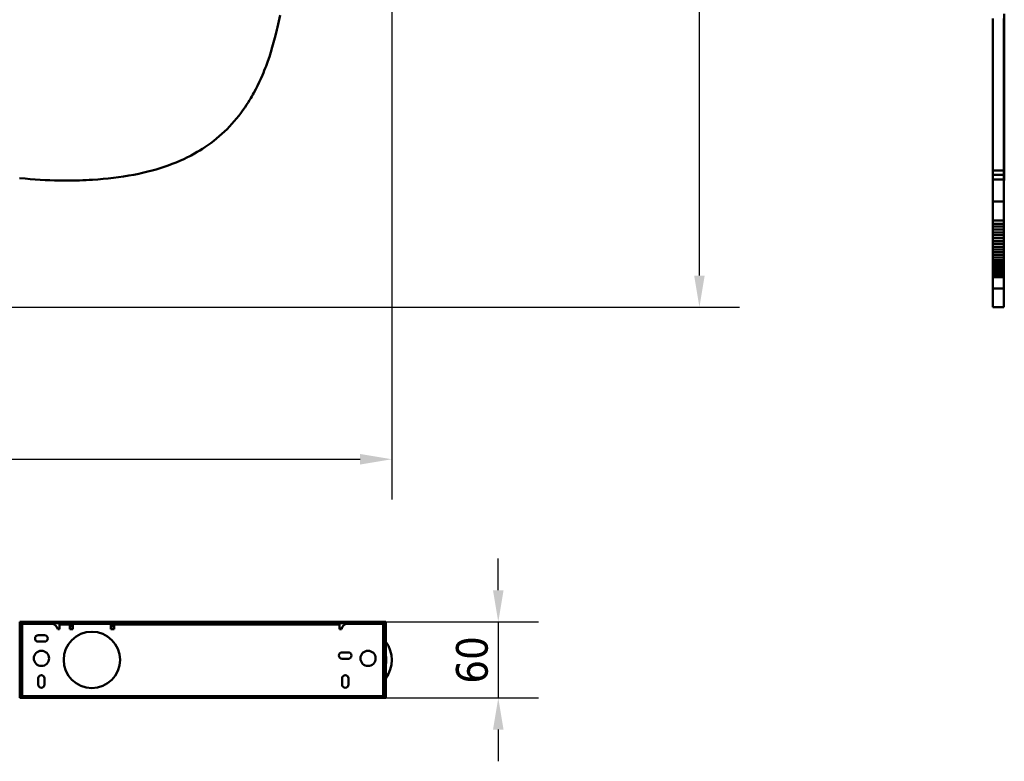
# Model space of a CAD drawing. Header units: millimetres. Extents: x 460 to 2336, y 1062 to 2601.
# Tile 7 of 9: x 1533 to 2311, y 1062 to 1647. Entities that reach past the tile are written whole.
import ezdxf

# ---------------------------------------------------------------- set-up
doc = ezdxf.new("R2010")
doc.units = ezdxf.units.MM
doc.header["$LTSCALE"] = 10
doc.layers.add('Quota (ISO)', color=7, linetype='Continuous', lineweight=25)
doc.layers.add('Visibile (ISO)', color=7, linetype='Continuous', lineweight=50)
doc.styles.add('Testo nota (ISO)', font='tahoma.ttf')
doc.dimstyles.new('PENTA', dxfattribs={"dimscale": 10, "dimtxt": 2.5, "dimasz": 2.5, "dimexe": 3.175, "dimexo": 0, "dimgap": 0.762, "dimtad": 1, "dimrnd": 1e-08, "dimtxsty": 'Testo nota (ISO)', "dimcen": 0.09, "dimdle": 10, "dimclrd": 256, "dimclre": 256, "dimclrt": 256, "dimazin": 2, "dimtfac": 0.8, "dimtmove": 0, "dimatfit": 3, "dimfxl": 1, "dimtolj": 1, "dimlwd": -1, "dimlwe": -1, "dimarcsym": 0})

# ---------------------------------------------------------------- blocks, each defined once
blk = doc.blocks.new('*D31')
at = {"layer": 'Defpoints', "color": 0, "transparency": 16777216}
for p in [(768.68, 1806.97), (1827.18, 1806.97), (1827.18, 1300.11)]:
    blk.add_point(p, dxfattribs=at)
at = {"layer": 'Quota (ISO)', "transparency": 16777216}
for p, q in [((768.68, 1806.97), (768.68, 1268.36)), ((1827.18, 1806.97), (1827.18, 1268.36)), ((793.68, 1300.11), (1802.18, 1300.11))]:
    blk.add_line(p, q, dxfattribs=at)
for points in [[(793.68, 1304.28), (793.68, 1295.95), (768.68, 1300.11)], [(1802.18, 1304.28), (1802.18, 1295.95), (1827.18, 1300.11)]]:
    blk.add_solid(points, dxfattribs=at)
at = {"layer": 'Quota (ISO)', "transparency": 16777216, "insert": (1297.93, 1323.63), "char_height": 25, "attachment_point": 5, "style": 'Testo nota (ISO)'}
blk.add_mtext('\\A1;1058,5', dxfattribs=at)
blk = doc.blocks.new('*D47')
at = {"layer": 'Defpoints', "color": 0, "transparency": 16777216}
for p in [(1676.28, 2338.07), (2070.05, 2338.07), (1098.94, 1420.13)]:
    blk.add_point(p, dxfattribs=at)
at = {"layer": 'Quota (ISO)', "transparency": 16777216}
for p, q in [((1676.28, 2338.07), (2101.8, 2338.07)), ((2070.05, 1445.13), (2070.05, 2313.07)), ((1098.94, 1420.13), (2101.8, 1420.13))]:
    blk.add_line(p, q, dxfattribs=at)
for points in [[(2065.88, 2313.07), (2074.21, 2313.07), (2070.05, 2338.07)], [(2065.88, 1445.13), (2074.21, 1445.13), (2070.05, 1420.13)]]:
    blk.add_solid(points, dxfattribs=at)
at = {"layer": 'Quota (ISO)', "transparency": 16777216, "insert": (2049.41, 1879.1), "char_height": 25, "width": 417.2148, "attachment_point": 5, "rotation": 90, "style": 'Testo nota (ISO)'}
blk.add_mtext('\\A1;H MAX 300', dxfattribs=at)
blk = doc.blocks.new('*D40')
at = {"layer": 'Defpoints', "color": 0, "transparency": 16777216}
for p in [(1820.78, 1171.7), (1820.78, 1111.7), (1911.25, 1111.7)]:
    blk.add_point(p, dxfattribs=at)
at = {"layer": 'Quota (ISO)', "transparency": 16777216}
for p, q in [((1911.25, 1196.7), (1911.25, 1221.7)), ((1820.78, 1171.7), (1943, 1171.7)), ((1911.25, 1171.7), (1911.25, 1111.7)), ((1820.78, 1111.7), (1943, 1111.7)), ((1911.25, 1086.7), (1911.25, 1061.7))]:
    blk.add_line(p, q, dxfattribs=at)
for points in [[(1907.08, 1196.7), (1915.41, 1196.7), (1911.25, 1171.7)], [(1907.08, 1086.7), (1915.41, 1086.7), (1911.25, 1111.7)]]:
    blk.add_solid(points, dxfattribs=at)
at = {"layer": 'Quota (ISO)', "transparency": 16777216, "insert": (1890.61, 1141.7), "char_height": 25, "attachment_point": 5, "rotation": 90, "style": 'Testo nota (ISO)'}
blk.add_mtext('\\A1;60', dxfattribs=at)

msp = doc.modelspace()

# ---------------------------------------------------------------- linework, layer by layer
at = {"layer": 'Visibile (ISO)'}
for p, q in [((1738.019, 1645.973), (1738.981, 1650.693)), ((2301.729, 1648.07), (2301.729, 1644.039)), ((2310.229, 1648.07), (2310.229, 1644.039)), ((2310.729, 1651.803), (2310.729, 1646.927)), ((1736.453, 1638.967), (1736.992, 1641.292)), ((1736.992, 1641.292), (1738.019, 1645.973)), ((2301.729, 1643.186), (2301.729, 1647.06)), ((2301.729, 1644.039), (2301.729, 1637.58)), ((2301.729, 1639.324), (2301.729, 1643.186)), ((2310.229, 1644.039), (2310.229, 1637.58)), ((2310.729, 1646.927), (2310.729, 1644.505)), ((2310.729, 1644.505), (2310.729, 1642.094)), ((2310.729, 1642.094), (2310.729, 1638.498)), ((1733.908, 1629.025), (1734.928, 1632.823)), ((1734.928, 1632.823), (1735.896, 1636.654)), ((1735.896, 1636.654), (1736.453, 1638.967)), ((2301.729, 1633.473), (2301.729, 1639.324)), ((2301.729, 1637.58), (2301.729, 1631.157)), ((2301.729, 1627.653), (2301.729, 1633.473)), ((2310.229, 1637.58), (2310.229, 1631.157)), ((2310.729, 1638.498), (2310.729, 1634.929)), ((2310.729, 1634.929), (2310.729, 1631.387)), ((1731.703, 1621.534), (1732.834, 1625.262)), ((1732.834, 1625.262), (1733.908, 1629.025)), ((2301.729, 1631.157), (2301.729, 1624.77)), ((2301.729, 1621.864), (2301.729, 1627.653)), ((2301.729, 1624.77), (2301.729, 1618.422)), ((2310.229, 1631.157), (2310.229, 1624.77)), ((2310.229, 1624.77), (2310.229, 1618.422)), ((2310.729, 1631.387), (2310.729, 1627.874)), ((2310.729, 1627.874), (2310.729, 1625.76)), ((2310.729, 1625.76), (2310.729, 1623.658)), ((1729.264, 1614.196), (1730.514, 1617.845)), ((1730.514, 1617.845), (1731.703, 1621.534)), ((2301.729, 1616.109), (2301.729, 1621.864)), ((2301.729, 1618.422), (2301.729, 1612.115)), ((2310.229, 1618.422), (2310.229, 1612.115)), ((2310.729, 1623.658), (2310.729, 1620.872)), ((2310.729, 1620.872), (2310.729, 1618.108)), ((2310.729, 1618.108), (2310.729, 1615.366)), ((1727.224, 1608.68), (1727.921, 1610.507)), ((1727.921, 1610.507), (1729.264, 1614.196)), ((2301.729, 1609.876), (2301.729, 1616.109)), ((2301.729, 1612.115), (2301.729, 1606.52)), ((2301.729, 1606.709), (2301.729, 1609.876)), ((2310.229, 1612.115), (2310.229, 1606.52)), ((2310.729, 1615.366), (2310.729, 1612.308)), ((2310.729, 1612.308), (2310.729, 1609.28)), ((2310.729, 1609.28), (2310.729, 1606.284)), ((1723.789, 1600.428), (1725.027, 1603.269)), ((1725.027, 1603.269), (1725.777, 1605.06)), ((1725.777, 1605.06), (1726.509, 1606.864)), ((1726.509, 1606.864), (1727.224, 1608.68)), ((2301.729, 1603.554), (2301.729, 1606.709)), ((2301.729, 1606.52), (2301.729, 1600.962)), ((2301.729, 1600.542), (2301.729, 1603.554)), ((2310.229, 1606.52), (2310.229, 1600.962)), ((2310.229, 1606.284), (2310.729, 1606.284)), ((2310.229, 1603.32), (2310.729, 1603.32)), ((2310.729, 1606.284), (2310.729, 1603.32)), ((2310.729, 1603.32), (2310.729, 1600.282)), ((1719.781, 1592.111), (1721.167, 1594.848)), ((1721.167, 1594.848), (1722.502, 1597.621)), ((1722.502, 1597.621), (1723.789, 1600.428)), ((2301.729, 1600.962), (2301.729, 1595.441)), ((2301.729, 1597.541), (2301.729, 1600.542)), ((2301.729, 1592.659), (2301.729, 1597.541)), ((2301.729, 1595.441), (2301.729, 1589.961)), ((2310.229, 1600.962), (2310.229, 1595.441)), ((2310.229, 1600.282), (2310.729, 1600.282)), ((2310.229, 1597.283), (2310.729, 1597.283)), ((2310.229, 1595.441), (2310.229, 1589.961)), ((2310.229, 1594.324), (2310.729, 1594.324)), ((2310.729, 1600.282), (2310.729, 1597.283)), ((2310.729, 1597.283), (2310.729, 1594.324)), ((2310.729, 1594.324), (2310.729, 1591.406)), ((1715.829, 1584.993), (1716.68, 1586.447)), ((1716.68, 1586.447), (1717.52, 1587.923)), ((1717.52, 1587.923), (1718.344, 1589.411)), ((1718.344, 1589.411), (1719.781, 1592.111)), ((2301.729, 1587.808), (2301.729, 1592.659)), ((2301.729, 1589.961), (2301.729, 1584.522)), ((2301.729, 1582.99), (2301.729, 1587.808)), ((2310.229, 1591.406), (2310.729, 1591.406)), ((2310.229, 1589.961), (2310.229, 1584.522)), ((2310.229, 1588.531), (2310.729, 1588.531)), ((2310.229, 1585.701), (2310.729, 1585.701)), ((2310.729, 1591.406), (2310.729, 1588.531)), ((2310.729, 1588.531), (2310.729, 1585.701)), ((2310.729, 1585.701), (2310.729, 1582.918)), ((1711.312, 1577.899), (1712.559, 1579.759)), ((1712.559, 1579.759), (1713.775, 1581.644)), ((1713.775, 1581.644), (1714.962, 1583.552)), ((1714.962, 1583.552), (1715.829, 1584.993)), ((2301.729, 1584.522), (2301.729, 1581.777)), ((2301.729, 1578.206), (2301.729, 1582.99)), ((2301.729, 1581.777), (2301.729, 1579.044)), ((2301.729, 1579.044), (2301.729, 1576.404)), ((2301.729, 1573.458), (2301.729, 1578.206)), ((2310.229, 1584.522), (2310.229, 1581.777)), ((2310.229, 1582.918), (2310.729, 1582.918)), ((2310.229, 1581.777), (2310.229, 1579.044)), ((2310.229, 1579.044), (2310.229, 1576.404)), ((2310.729, 1582.918), (2310.729, 1581.529)), ((2310.729, 1581.529), (2310.729, 1580.152)), ((2310.729, 1580.152), (2310.729, 1578.818)), ((2310.729, 1578.818), (2310.729, 1577.496)), ((1704.61, 1568.974), (1706.359, 1571.144)), ((1706.359, 1571.144), (1708.059, 1573.355)), ((1708.059, 1573.355), (1709.709, 1575.607)), ((1709.709, 1575.607), (1711.312, 1577.899)), ((2301.729, 1576.404), (2301.729, 1573.776)), ((2301.729, 1573.776), (2301.729, 1571.235)), ((2301.729, 1568.879), (2301.729, 1573.458)), ((2301.729, 1571.235), (2301.729, 1568.706)), ((2310.229, 1577.496), (2310.729, 1577.496)), ((2310.229, 1576.404), (2310.229, 1573.776)), ((2310.229, 1574.998), (2310.729, 1574.998)), ((2310.229, 1573.776), (2310.229, 1571.235)), ((2310.229, 1572.548), (2310.729, 1572.548)), ((2310.229, 1571.235), (2310.229, 1568.706)), ((2310.229, 1570.146), (2310.729, 1570.146)), ((2310.729, 1577.496), (2310.729, 1574.998)), ((2310.729, 1574.998), (2310.729, 1572.548)), ((2310.729, 1572.548), (2310.729, 1570.146)), ((2310.729, 1570.146), (2310.729, 1567.795)), ((1697.108, 1560.719), (1699.061, 1562.717)), ((1699.061, 1562.717), (1700.963, 1564.762)), ((1700.963, 1564.762), (1702.812, 1566.846)), ((1702.812, 1566.846), (1704.61, 1568.974)), ((2301.729, 1564.336), (2301.729, 1568.879)), ((2301.729, 1568.706), (2301.729, 1565.351)), ((2301.729, 1565.351), (2301.729, 1562.017)), ((2301.729, 1559.833), (2301.729, 1564.336)), ((2310.229, 1568.706), (2310.229, 1565.351)), ((2310.229, 1567.795), (2310.729, 1567.795)), ((2310.229, 1565.496), (2310.729, 1565.496)), ((2310.229, 1565.351), (2310.229, 1562.017)), ((2310.729, 1567.795), (2310.729, 1565.496)), ((2310.729, 1565.496), (2310.729, 1564.366)), ((2310.729, 1564.366), (2310.729, 1563.25)), ((2310.729, 1563.25), (2310.729, 1561.6)), ((1688.797, 1553.196), (1690.949, 1555.004)), ((1690.949, 1555.004), (1693.052, 1556.861)), ((1693.052, 1556.861), (1695.105, 1558.766)), ((1695.105, 1558.766), (1697.108, 1560.719)), ((2301.729, 1562.017), (2301.729, 1558.704)), ((2301.729, 1555.37), (2301.729, 1559.833)), ((2301.729, 1558.704), (2301.729, 1554.757)), ((2301.729, 1550.95), (2301.729, 1555.37)), ((2301.729, 1554.757), (2301.729, 1550.844)), ((2310.229, 1562.017), (2310.229, 1558.704)), ((2310.229, 1561.6), (2310.729, 1561.6)), ((2310.229, 1559.982), (2310.729, 1559.982)), ((2310.229, 1558.704), (2310.229, 1554.757)), ((2310.229, 1558.395), (2310.729, 1558.395)), ((2310.229, 1556.839), (2310.729, 1556.839)), ((2310.229, 1555.149), (2310.729, 1555.149)), ((2310.229, 1554.757), (2310.229, 1550.844)), ((2310.729, 1561.6), (2310.729, 1559.982)), ((2310.729, 1559.982), (2310.729, 1558.395)), ((2310.729, 1558.395), (2310.729, 1556.839)), ((2310.729, 1556.839), (2310.729, 1555.149)), ((2310.729, 1555.149), (2310.729, 1553.498)), ((1679.705, 1546.46), (1682.05, 1548.068)), ((1682.05, 1548.068), (1684.347, 1549.727)), ((1684.347, 1549.727), (1686.597, 1551.437)), ((1686.597, 1551.437), (1688.797, 1553.196)), ((2301.729, 1546.574), (2301.729, 1550.95)), ((2301.729, 1550.844), (2301.729, 1546.965)), ((2301.729, 1546.965), (2301.729, 1543.122)), ((2310.229, 1553.498), (2310.729, 1553.498)), ((2310.229, 1551.888), (2310.729, 1551.888)), ((2310.229, 1550.844), (2310.229, 1546.965)), ((2310.229, 1550.319), (2310.729, 1550.319)), ((2310.229, 1548.791), (2310.729, 1548.791)), ((2310.229, 1547.305), (2310.729, 1547.305)), ((2310.229, 1546.965), (2310.229, 1543.122)), ((2310.729, 1553.498), (2310.729, 1551.888)), ((2310.729, 1551.888), (2310.729, 1550.319)), ((2310.729, 1550.319), (2310.729, 1548.791)), ((2310.729, 1548.791), (2310.729, 1547.305)), ((2310.729, 1547.305), (2310.729, 1546.146)), ((1665.847, 1538.452), (1667.298, 1539.184)), ((1667.298, 1539.184), (1668.736, 1539.932)), ((1668.736, 1539.932), (1670.152, 1540.691)), ((1670.152, 1540.691), (1671.555, 1541.466)), ((1671.555, 1541.466), (1673.64, 1542.661)), ((1673.64, 1542.661), (1675.693, 1543.892)), ((1675.693, 1543.892), (1677.715, 1545.158)), ((1677.715, 1545.158), (1679.705, 1546.46)), ((2301.729, 1544.403), (2301.729, 1546.574)), ((2301.729, 1542.244), (2301.729, 1544.403)), ((2301.729, 1543.122), (2301.729, 1539.316)), ((2301.729, 1539.384), (2301.729, 1542.244)), ((2301.729, 1536.546), (2301.729, 1539.384)), ((2301.729, 1539.316), (2301.729, 1535.548)), ((2310.229, 1543.122), (2310.229, 1539.316)), ((2310.229, 1542.302), (2310.729, 1542.302)), ((2310.229, 1540.756), (2310.729, 1540.756)), ((2310.229, 1539.316), (2310.229, 1535.548)), ((2310.229, 1539.271), (2310.729, 1539.271)), ((2310.729, 1546.146), (2310.729, 1545.014)), ((2310.729, 1545.014), (2310.729, 1543.909)), ((2310.729, 1543.909), (2310.729, 1543.098)), ((2310.729, 1543.098), (2310.729, 1542.302)), ((2310.729, 1542.302), (2310.729, 1540.756)), ((2310.729, 1540.756), (2310.729, 1539.271)), ((2310.729, 1539.271), (2310.729, 1537.941)), ((1647.612, 1530.942), (1650.738, 1532.031)), ((1650.738, 1532.031), (1653.821, 1533.179)), ((1653.821, 1533.179), (1656.9, 1534.404)), ((1656.9, 1534.404), (1659.932, 1535.691)), ((1659.932, 1535.691), (1662.915, 1537.04)), ((1662.915, 1537.04), (1665.847, 1538.452)), ((2301.729, 1533.73), (2301.729, 1536.546)), ((2301.729, 1535.548), (2301.729, 1531.82)), ((2301.729, 1531.738), (2301.729, 1533.73)), ((2301.729, 1531.82), (2301.729, 1528.134)), ((2301.729, 1529.758), (2301.729, 1531.738)), ((2310.229, 1537.941), (2310.729, 1537.941)), ((2310.229, 1536.665), (2310.729, 1536.665)), ((2310.229, 1535.548), (2310.229, 1531.82)), ((2310.229, 1535.441), (2310.729, 1535.441)), ((2310.229, 1534.27), (2310.729, 1534.27)), ((2310.229, 1533.151), (2310.729, 1533.151)), ((2310.229, 1532.083), (2310.729, 1532.083)), ((2310.229, 1531.82), (2310.229, 1528.134)), ((2310.729, 1537.941), (2310.729, 1536.665)), ((2310.729, 1536.665), (2310.729, 1535.441)), ((2310.729, 1535.441), (2310.729, 1534.27)), ((2310.729, 1534.27), (2310.729, 1533.151)), ((2310.729, 1533.151), (2310.729, 1532.083)), ((2310.729, 1532.083), (2310.729, 1531.266)), ((1615.472, 1523.303), (1619.513, 1523.962)), ((1619.513, 1523.962), (1623.514, 1524.69)), ((1623.514, 1524.69), (1627.474, 1525.488)), ((1627.474, 1525.488), (1629.437, 1525.914)), ((1629.437, 1525.914), (1631.389, 1526.358)), ((1631.389, 1526.358), (1634.708, 1527.163)), ((1634.708, 1527.163), (1637.992, 1528.023)), ((1637.992, 1528.023), (1641.238, 1528.938)), ((1641.238, 1528.938), (1644.445, 1529.911)), ((1644.445, 1529.911), (1647.612, 1530.942)), ((2301.729, 1527.827), (2301.729, 1529.758)), ((2301.729, 1528.134), (2310.229, 1528.134)), ((2301.729, 1528.134), (2301.729, 1524.49)), ((2301.729, 1525.909), (2301.729, 1527.827)), ((2301.729, 1523.345), (2301.729, 1525.909)), ((2301.729, 1524.49), (2310.229, 1524.49)), ((2301.729, 1524.49), (2301.729, 1520.891)), ((2310.229, 1528.134), (2310.229, 1524.49)), ((2310.229, 1526.822), (2310.729, 1526.822)), ((2310.229, 1526.038), (2310.729, 1526.038)), ((2310.229, 1524.49), (2310.229, 1520.891)), ((2310.729, 1531.266), (2310.729, 1530.481)), ((2310.729, 1530.481), (2310.729, 1529.729)), ((2310.729, 1529.729), (2310.729, 1529.191)), ((2310.729, 1529.191), (2310.729, 1528.67)), ((2310.729, 1528.67), (2310.729, 1528.157)), ((2310.729, 1528.157), (2310.729, 1527.661)), ((2310.729, 1527.661), (2310.729, 1526.822)), ((2310.729, 1526.822), (2310.729, 1526.038)), ((2310.729, 1526.038), (2310.729, 1525.308)), ((2310.729, 1525.308), (2310.729, 1524.631)), ((2310.729, 1524.631), (2310.729, 1524.006)), ((2310.729, 1524.006), (2310.729, 1523.642)), ((2310.729, 1523.642), (2310.729, 1523.297)), ((1533.281, 1522.108), (1537.74, 1521.625)), ((1537.74, 1521.625), (1541.684, 1521.26)), ((1541.684, 1521.26), (1545.655, 1520.947)), ((1545.655, 1520.947), (1549.65, 1520.687)), ((1549.65, 1520.687), (1553.669, 1520.477)), ((1553.669, 1520.477), (1557.26, 1520.331)), ((1557.26, 1520.331), (1560.867, 1520.224)), ((1560.867, 1520.224), (1564.49, 1520.153)), ((1564.49, 1520.153), (1567.218, 1520.123)), ((1567.218, 1520.123), (1569.953, 1520.113)), ((1569.953, 1520.113), (1575.26, 1520.15)), ((1575.26, 1520.15), (1580.536, 1520.264)), ((1580.536, 1520.264), (1583.162, 1520.35)), ((1583.162, 1520.35), (1585.779, 1520.456)), ((1585.779, 1520.456), (1588.386, 1520.583)), ((1588.386, 1520.583), (1590.985, 1520.731)), ((1590.985, 1520.731), (1595.123, 1521.011)), ((1595.123, 1521.011), (1599.234, 1521.348)), ((1599.234, 1521.348), (1603.317, 1521.743)), ((1603.317, 1521.743), (1607.371, 1522.197)), ((1607.371, 1522.197), (1611.393, 1522.712)), ((1611.393, 1522.712), (1615.472, 1523.303)), ((2301.729, 1520.803), (2301.729, 1523.345)), ((2301.729, 1520.891), (2310.229, 1520.891)), ((2301.729, 1520.891), (2301.729, 1517.338)), ((2301.729, 1518.285), (2301.729, 1520.803)), ((2301.729, 1515.293), (2301.729, 1518.285)), ((2301.729, 1517.338), (2301.729, 1515.58)), ((2310.229, 1520.891), (2310.229, 1517.338)), ((2310.229, 1520.113), (2310.729, 1520.113)), ((2310.229, 1517.338), (2310.229, 1515.58)), ((2310.729, 1523.297), (2310.729, 1522.971)), ((2310.729, 1522.971), (2310.729, 1522.665)), ((2310.729, 1522.665), (2310.729, 1522.377)), ((2310.729, 1522.377), (2310.729, 1522.108)), ((2310.729, 1522.108), (2310.729, 1521.625)), ((2310.729, 1521.625), (2310.729, 1521.26)), ((2310.729, 1521.26), (2310.729, 1520.947)), ((2310.729, 1520.947), (2310.729, 1520.687)), ((2310.729, 1520.687), (2310.729, 1520.477)), ((2310.729, 1520.477), (2310.729, 1520.331)), ((2310.729, 1520.331), (2310.729, 1520.224)), ((2310.729, 1520.224), (2310.729, 1520.153)), ((2310.729, 1520.153), (2310.729, 1520.123)), ((2310.729, 1520.123), (2310.729, 1520.113)), ((2301.729, 1515.58), (2301.729, 1513.833)), ((2301.729, 1512.337), (2301.729, 1515.293)), ((2301.729, 1513.833), (2301.729, 1511.236)), ((2301.729, 1509.417), (2301.729, 1512.337)), ((2301.729, 1511.236), (2301.729, 1508.668)), ((2301.729, 1506.533), (2301.729, 1509.417)), ((2301.729, 1508.668), (2301.729, 1506.128)), ((2310.229, 1515.58), (2310.229, 1513.833)), ((2310.229, 1513.833), (2310.229, 1511.236)), ((2310.229, 1511.236), (2310.229, 1508.668)), ((2310.229, 1508.668), (2310.229, 1506.128)), ((2301.729, 1503.687), (2301.729, 1506.533)), ((2301.729, 1506.128), (2301.729, 1503.618)), ((2301.729, 1502.092), (2301.729, 1503.687)), ((2301.729, 1503.618), (2310.229, 1503.618)), ((2301.729, 1503.618), (2301.729, 1500.483)), ((2301.729, 1500.509), (2301.729, 1502.092)), ((2301.729, 1498.962), (2301.729, 1500.509)), ((2301.729, 1500.483), (2301.729, 1498.934)), ((2310.229, 1506.128), (2310.229, 1503.618)), ((2310.229, 1503.618), (2310.229, 1500.483)), ((2310.229, 1500.483), (2310.229, 1498.934)), ((2301.729, 1497.427), (2301.729, 1498.962)), ((2301.729, 1498.934), (2301.729, 1497.398)), ((2301.729, 1495.132), (2301.729, 1497.427)), ((2301.729, 1497.398), (2301.729, 1495.118)), ((2301.729, 1492.867), (2301.729, 1495.132)), ((2301.729, 1495.118), (2301.729, 1492.867)), ((2301.729, 1490.633), (2301.729, 1492.867)), ((2301.729, 1492.867), (2301.729, 1490.646)), ((2310.229, 1498.934), (2310.229, 1497.398)), ((2310.229, 1497.398), (2310.229, 1495.118)), ((2310.229, 1495.118), (2310.229, 1492.867)), ((2310.229, 1492.867), (2310.229, 1490.646)), ((2301.729, 1490.646), (2301.729, 1488.456)), ((2301.729, 1488.429), (2301.729, 1490.633)), ((2301.729, 1488.456), (2310.229, 1488.456)), ((2301.729, 1488.456), (2301.729, 1486.059)), ((2301.729, 1486.017), (2301.729, 1488.429)), ((2301.729, 1486.059), (2310.229, 1486.059)), ((2301.729, 1486.059), (2301.729, 1483.701)), ((2301.729, 1483.644), (2301.729, 1486.017)), ((2310.229, 1490.646), (2310.229, 1488.456)), ((2310.229, 1488.456), (2310.229, 1486.059)), ((2310.229, 1486.059), (2310.229, 1483.701)), ((2301.729, 1483.701), (2310.229, 1483.701)), ((2301.729, 1483.701), (2301.729, 1481.383)), ((2301.729, 1481.312), (2301.729, 1483.644)), ((2301.729, 1481.383), (2310.229, 1481.383)), ((2301.729, 1481.383), (2301.729, 1479.105)), ((2301.729, 1479.02), (2301.729, 1481.312)), ((2301.729, 1479.105), (2310.229, 1479.105)), ((2301.729, 1479.105), (2301.729, 1476.868)), ((2301.729, 1476.77), (2301.729, 1479.02)), ((2301.729, 1476.868), (2310.229, 1476.868)), ((2301.729, 1476.868), (2301.729, 1474.673)), ((2310.229, 1483.701), (2310.229, 1481.383)), ((2310.229, 1481.383), (2310.229, 1479.105)), ((2310.229, 1479.105), (2310.229, 1476.868)), ((2310.229, 1476.868), (2310.229, 1474.673)), ((2301.729, 1474.562), (2301.729, 1476.77)), ((2301.729, 1474.673), (2310.229, 1474.673)), ((2301.729, 1474.673), (2301.729, 1472.326)), ((2301.729, 1472.181), (2301.729, 1474.562)), ((2301.729, 1472.326), (2310.229, 1472.326)), ((2301.729, 1472.326), (2301.729, 1470.03)), ((2301.729, 1469.853), (2301.729, 1472.181)), ((2301.729, 1470.03), (2310.229, 1470.03)), ((2301.729, 1470.03), (2301.729, 1467.786)), ((2301.729, 1467.578), (2301.729, 1469.853)), ((2310.229, 1474.673), (2310.229, 1472.326)), ((2310.229, 1472.326), (2310.229, 1470.03)), ((2310.229, 1470.03), (2310.229, 1467.786)), ((2301.729, 1467.786), (2310.229, 1467.786)), ((2301.729, 1467.786), (2301.729, 1465.594)), ((2301.729, 1465.356), (2301.729, 1467.578)), ((2301.729, 1465.594), (2310.229, 1465.594)), ((2301.729, 1465.594), (2301.729, 1463.454)), ((2301.729, 1463.19), (2301.729, 1465.356)), ((2301.729, 1463.454), (2310.229, 1463.454)), ((2301.729, 1463.454), (2301.729, 1461.368)), ((2301.729, 1461.079), (2301.729, 1463.19)), ((2301.729, 1461.368), (2310.229, 1461.368)), ((2301.729, 1461.368), (2301.729, 1459.335)), ((2310.229, 1467.786), (2310.229, 1465.594)), ((2310.229, 1465.594), (2310.229, 1463.454)), ((2310.229, 1463.454), (2310.229, 1461.368)), ((2310.229, 1461.368), (2310.229, 1459.335)), ((2301.729, 1459.023), (2301.729, 1461.079)), ((2301.729, 1459.335), (2310.229, 1459.335)), ((2301.729, 1459.335), (2301.729, 1457.355)), ((2301.729, 1457.023), (2301.729, 1459.023)), ((2301.729, 1457.355), (2310.229, 1457.355)), ((2301.729, 1457.355), (2301.729, 1455.431)), ((2301.729, 1455.08), (2301.729, 1457.023)), ((2301.729, 1455.431), (2310.229, 1455.431)), ((2301.729, 1455.431), (2301.729, 1453.561)), ((2301.729, 1453.192), (2301.729, 1455.08)), ((2301.729, 1453.561), (2310.229, 1453.561)), ((2301.729, 1453.561), (2301.729, 1451.745)), ((2310.229, 1459.335), (2310.229, 1457.355)), ((2310.229, 1457.355), (2310.229, 1455.431)), ((2310.229, 1455.431), (2310.229, 1453.561)), ((2310.229, 1453.561), (2310.229, 1451.745)), ((2301.729, 1451.362), (2301.729, 1453.192)), ((2301.729, 1451.745), (2310.229, 1451.745)), ((2301.729, 1451.745), (2301.729, 1450.084)), ((2301.729, 1449.733), (2301.729, 1451.362)), ((2301.729, 1450.084), (2310.229, 1450.084)), ((2301.729, 1450.084), (2301.729, 1448.472)), ((2301.729, 1448.153), (2301.729, 1449.733)), ((2301.729, 1448.472), (2310.229, 1448.472)), ((2301.729, 1448.472), (2301.729, 1446.908)), ((2301.729, 1446.62), (2301.729, 1448.153)), ((2301.729, 1446.908), (2310.229, 1446.908)), ((2301.729, 1446.908), (2301.729, 1445.394)), ((2301.729, 1445.134), (2301.729, 1446.62)), ((2310.229, 1451.745), (2310.229, 1450.084)), ((2310.229, 1450.084), (2310.229, 1448.472)), ((2310.229, 1448.472), (2310.229, 1446.908)), ((2310.229, 1446.908), (2310.229, 1445.394)), ((2301.729, 1445.394), (2310.229, 1445.394)), ((2301.729, 1445.394), (2301.729, 1443.929)), ((2301.729, 1443.696), (2301.729, 1445.134)), ((2301.729, 1443.929), (2310.229, 1443.929)), ((2301.729, 1443.929), (2301.729, 1442.512)), ((2301.729, 1442.305), (2301.729, 1443.696)), ((2301.729, 1442.512), (2301.729, 1441.278)), ((2301.729, 1441.226), (2301.729, 1442.305)), ((2301.729, 1441.278), (2301.729, 1440.083)), ((2301.729, 1440.178), (2301.729, 1441.226)), ((2301.729, 1439.159), (2301.729, 1440.178)), ((2301.729, 1440.083), (2301.729, 1438.928)), ((2301.729, 1438.414), (2301.729, 1439.159)), ((2301.729, 1438.928), (2301.729, 1437.81)), ((2301.729, 1437.686), (2301.729, 1438.414)), ((2310.229, 1445.394), (2310.229, 1443.929)), ((2310.229, 1443.929), (2310.229, 1442.512)), ((2310.229, 1442.512), (2310.229, 1441.278)), ((2310.229, 1441.278), (2310.229, 1440.083)), ((2310.229, 1440.083), (2310.229, 1438.928)), ((2310.229, 1438.928), (2310.229, 1437.81)), ((2301.729, 1437.81), (2301.729, 1437.087)), ((2301.729, 1436.28), (2301.729, 1437.686)), ((2301.729, 1437.087), (2301.729, 1436.381)), ((2301.729, 1436.381), (2301.729, 1435.019)), ((2301.729, 1434.986), (2301.729, 1436.28)), ((2301.729, 1435.019), (2310.229, 1435.019)), ((2301.729, 1435.019), (2301.729, 1433.817)), ((2301.729, 1433.752), (2301.729, 1434.986)), ((2301.729, 1433.817), (2301.729, 1432.672)), ((2301.729, 1432.579), (2301.729, 1433.752)), ((2301.729, 1432.672), (2301.729, 1431.583)), ((2301.729, 1431.464), (2301.729, 1432.579)), ((2301.729, 1431.583), (2301.729, 1430.55)), ((2301.729, 1430.408), (2301.729, 1431.464)), ((2301.729, 1430.55), (2301.729, 1429.571)), ((2301.729, 1429.409), (2301.729, 1430.408)), ((2310.229, 1437.81), (2310.229, 1437.087)), ((2310.229, 1437.087), (2310.229, 1436.381)), ((2310.229, 1436.381), (2310.229, 1435.019)), ((2310.229, 1435.019), (2310.229, 1433.817)), ((2310.229, 1433.817), (2310.229, 1432.672)), ((2310.229, 1432.672), (2310.229, 1431.583)), ((2310.229, 1431.583), (2310.229, 1430.55)), ((2310.229, 1430.55), (2310.229, 1429.571)), ((2301.729, 1429.571), (2301.729, 1428.646)), ((2301.729, 1428.468), (2301.729, 1429.409)), ((2301.729, 1428.646), (2301.729, 1427.944)), ((2301.729, 1427.944), (2301.729, 1428.468)), ((2301.729, 1427.944), (2301.729, 1427.276)), ((2301.729, 1427.439), (2301.729, 1427.944)), ((2301.729, 1426.953), (2301.729, 1427.439)), ((2301.729, 1427.276), (2301.729, 1426.64)), ((2301.729, 1426.486), (2301.729, 1426.953)), ((2301.729, 1426.64), (2301.729, 1426.185)), ((2301.729, 1426.036), (2301.729, 1426.486)), ((2301.729, 1426.185), (2301.729, 1425.748)), ((2301.729, 1425.605), (2301.729, 1426.036)), ((2301.729, 1425.748), (2301.729, 1424.928)), ((2301.729, 1424.796), (2301.729, 1425.605)), ((2301.729, 1424.928), (2301.729, 1424.171)), ((2301.729, 1424.058), (2301.729, 1424.796)), ((2301.729, 1424.171), (2301.729, 1423.483)), ((2301.729, 1423.388), (2301.729, 1424.058)), ((2301.729, 1423.483), (2301.729, 1422.865)), ((2301.729, 1422.785), (2301.729, 1423.388)), ((2301.729, 1422.865), (2301.729, 1422.313)), ((2301.729, 1422.248), (2301.729, 1422.785)), ((2310.229, 1429.571), (2310.229, 1428.646)), ((2310.229, 1428.646), (2310.229, 1427.944)), ((2310.229, 1427.944), (2310.229, 1427.276)), ((2310.229, 1427.276), (2310.229, 1426.64)), ((2310.229, 1426.64), (2310.229, 1426.185)), ((2310.229, 1426.185), (2310.229, 1425.748)), ((2310.229, 1425.748), (2310.229, 1424.928)), ((2310.229, 1424.928), (2310.229, 1424.171)), ((2310.229, 1424.171), (2310.229, 1423.483)), ((2310.229, 1423.483), (2310.229, 1422.865)), ((2310.229, 1422.865), (2310.229, 1422.313)), ((2301.729, 1422.313), (2301.729, 1421.827)), ((2301.729, 1421.775), (2301.729, 1422.248)), ((2301.729, 1421.827), (2301.729, 1421.406)), ((2301.729, 1421.365), (2301.729, 1421.775)), ((2301.729, 1421.406), (2301.729, 1421.046)), ((2301.729, 1421.015), (2301.729, 1421.365)), ((2301.729, 1421.046), (2301.729, 1420.865)), ((2301.729, 1420.725), (2301.729, 1421.015)), ((2301.729, 1420.865), (2301.729, 1420.705)), ((2301.729, 1420.579), (2301.729, 1420.725)), ((2301.729, 1420.705), (2301.729, 1420.563)), ((2301.729, 1420.454), (2301.729, 1420.579)), ((2301.729, 1420.563), (2301.729, 1420.441)), ((2301.729, 1420.441), (2301.729, 1420.454)), ((2301.729, 1420.441), (2301.729, 1420.256)), ((2301.729, 1420.256), (2301.729, 1420.262)), ((2301.729, 1420.256), (2301.729, 1420.147)), ((2301.729, 1420.147), (2301.729, 1420.112)), ((2301.729, 1420.112), (2310.229, 1420.112)), ((2310.229, 1422.313), (2310.229, 1421.827)), ((2310.229, 1421.827), (2310.229, 1421.406)), ((2310.229, 1421.406), (2310.229, 1421.046)), ((2310.229, 1421.046), (2310.229, 1420.865)), ((2310.229, 1420.865), (2310.229, 1420.705)), ((2310.229, 1420.705), (2310.229, 1420.563)), ((2310.229, 1420.563), (2310.229, 1420.441)), ((2310.229, 1420.441), (2310.229, 1420.256)), ((2310.229, 1420.256), (2310.229, 1420.147)), ((2310.229, 1420.147), (2310.229, 1420.112)), ((1822.433, 1171.702), (1533.433, 1171.702)), ((1533.433, 1170.702), (1533.433, 1171.702)), ((1822.433, 1170.702), (1533.433, 1170.702)), ((1533.433, 1170.452), (1533.433, 1112.952)), ((1534.433, 1170.452), (1533.433, 1170.452)), ((1534.433, 1170.452), (1534.433, 1112.952)), ((1535.433, 1113.202), (1535.433, 1170.202)), ((1538.433, 1170.202), (1535.433, 1170.202)), ((1538.433, 1170.202), (1558.489, 1170.202)), ((1564.933, 1165.952), (1563.433, 1165.952)), ((1564.933, 1169.702), (1572.933, 1169.702)), ((1564.933, 1169.702), (1564.933, 1166.702)), ((1564.933, 1166.702), (1564.933, 1165.952)), ((1572.933, 1169.702), (1572.933, 1166.702)), ((1572.933, 1169.702), (1573.933, 1169.702)), ((1573.933, 1168.202), (1572.933, 1168.202)), ((1572.933, 1165.952), (1572.933, 1166.702)), ((1575.433, 1165.952), (1572.933, 1165.952)), ((1573.315, 1170.202), (1573.065, 1169.952)), ((1575.771, 1169.952), (1573.065, 1169.952)), ((1573.065, 1169.702), (1573.065, 1169.952)), ((1573.315, 1170.202), (1575.815, 1170.202)), ((1573.933, 1169.702), (1575.567, 1169.702)), ((1575.433, 1168.202), (1573.933, 1168.202)), ((1575.433, 1169.202), (1575.433, 1166.702)), ((1575.433, 1166.702), (1575.433, 1165.952)), ((1575.815, 1170.202), (1575.943, 1170.074)), ((1604.433, 1170.202), (1576.433, 1170.202)), ((1605.299, 1169.702), (1606.933, 1169.702)), ((1605.433, 1166.702), (1605.433, 1169.202)), ((1606.933, 1168.202), (1605.433, 1168.202)), ((1605.433, 1165.952), (1605.433, 1166.702)), ((1607.933, 1165.952), (1605.433, 1165.952)), ((1606.933, 1169.702), (1607.933, 1169.702)), ((1607.933, 1168.202), (1606.933, 1168.202)), ((1607.933, 1166.702), (1607.933, 1169.702)), ((1607.933, 1169.702), (1785.933, 1169.702)), ((1607.933, 1166.702), (1607.933, 1165.952)), ((1785.933, 1166.702), (1785.933, 1169.702)), ((1785.933, 1165.952), (1785.933, 1166.702)), ((1787.433, 1165.952), (1785.933, 1165.952)), ((1792.376, 1170.202), (1817.433, 1170.202)), ((1820.433, 1170.202), (1817.433, 1170.202)), ((1820.433, 1170.202), (1820.433, 1113.202)), ((1821.433, 1112.952), (1821.433, 1170.452)), ((1821.433, 1170.452), (1822.433, 1170.452)), ((1822.433, 1170.702), (1822.433, 1171.702)), ((1822.433, 1112.952), (1822.433, 1170.452)), ((1548.072, 1161.19), (1553.072, 1161.19)), ((1553.072, 1156.19), (1548.072, 1156.19)), ((1534.933, 1145.699), (1534.433, 1145.699)), ((1534.433, 1145.495), (1534.933, 1145.495)), ((1534.933, 1144.983), (1534.433, 1144.983)), ((1534.433, 1144.206), (1534.933, 1144.206)), ((1534.97, 1143.049), (1534.433, 1143.586)), ((1534.933, 1143.226), (1534.792, 1143.226)), ((1534.933, 1145.699), (1534.933, 1145.495)), ((1534.933, 1145.495), (1534.933, 1144.983)), ((1534.933, 1144.983), (1534.933, 1144.206)), ((1534.933, 1144.206), (1534.933, 1143.701)), ((1534.933, 1143.702), (1535.433, 1143.702)), ((1534.933, 1143.536), (1534.933, 1143.701)), ((1534.933, 1143.226), (1534.933, 1143.536)), ((1534.933, 1143.226), (1534.933, 1143.086)), ((1534.97, 1140.355), (1534.97, 1143.049)), ((1534.97, 1143.049), (1535.433, 1143.049)), ((1787.933, 1147.702), (1792.933, 1147.702)), ((1792.933, 1142.702), (1787.933, 1142.702)), ((1820.518, 1143.049), (1820.433, 1143.091)), ((1820.518, 1143.049), (1820.518, 1140.355)), ((1821.211, 1143.049), (1820.518, 1143.049)), ((1821.211, 1143.049), (1821.433, 1143.27)), ((1821.211, 1143.049), (1821.211, 1140.355)), ((1822.433, 1144.27), (1822.614, 1144.452)), ((1822.614, 1144.452), (1822.614, 1138.952)), ((1822.861, 1144.452), (1822.614, 1144.452)), ((1822.861, 1144.452), (1822.861, 1138.952)), ((1534.97, 1140.355), (1534.433, 1139.818)), ((1534.933, 1138.971), (1534.433, 1138.971)), ((1534.433, 1138.258), (1534.933, 1138.258)), ((1534.933, 1137.824), (1534.433, 1137.824)), ((1534.433, 1137.702), (1534.933, 1137.702)), ((1534.519, 1139.905), (1534.933, 1139.905)), ((1534.933, 1140.318), (1534.933, 1139.905)), ((1534.933, 1139.688), (1534.933, 1139.905)), ((1534.933, 1139.702), (1535.433, 1139.702)), ((1534.933, 1139.522), (1534.933, 1139.688)), ((1534.933, 1139.522), (1534.933, 1138.971)), ((1534.933, 1138.971), (1534.933, 1138.258)), ((1534.933, 1138.258), (1534.933, 1137.824)), ((1534.933, 1137.824), (1534.933, 1137.702)), ((1534.97, 1140.355), (1535.433, 1140.355)), ((1820.518, 1140.355), (1820.433, 1140.313)), ((1821.211, 1140.355), (1820.518, 1140.355)), ((1821.211, 1140.355), (1821.433, 1140.134)), ((1822.433, 1139.134), (1822.614, 1138.952)), ((1822.861, 1138.952), (1822.614, 1138.952)), ((1548.072, 1122.212), (1548.072, 1127.212)), ((1553.072, 1127.212), (1553.072, 1122.212)), ((1787.933, 1122.209), (1787.933, 1127.209)), ((1792.933, 1127.209), (1792.933, 1122.209)), ((1534.433, 1112.952), (1533.433, 1112.952)), ((1533.433, 1112.702), (1533.433, 1111.702)), ((1533.433, 1112.702), (1822.433, 1112.702)), ((1533.433, 1111.702), (1822.433, 1111.702)), ((1535.433, 1113.202), (1538.433, 1113.202)), ((1817.433, 1113.202), (1538.433, 1113.202)), ((1817.433, 1113.202), (1820.433, 1113.202)), ((1821.433, 1112.952), (1822.433, 1112.952)), ((1822.433, 1112.702), (1822.433, 1111.702))]:
    msp.add_line(p, q, dxfattribs=at)
for centre, radius in [((1590.433, 1141.702), 22.25), ((1550.572, 1142.951), 6), ((1808.433, 1142.951), 6)]:
    msp.add_circle(centre, radius, dxfattribs=at)
for centre, radius, start, end in [((1558.489, 1165.202), 5, 8.626927, 90), ((1576.433, 1169.202), 1, 116.757494, 180), ((1576.433, 1169.202), 1, 90, 116.757494), ((1604.433, 1169.202), 1, 63.242506, 90), ((1604.433, 1169.202), 1, 0, 63.242506), ((1792.376, 1165.202), 5, 90, 171.373073), ((1548.072, 1158.69), 2.5, 90, 270), ((1553.072, 1158.69), 2.5, 270, 90), ((1802.933, 1141.702), 24.25, 323.525712, 36.474288), ((1787.933, 1145.202), 2.5, 90, 270), ((1792.933, 1145.202), 2.5, 270, 90), ((1550.572, 1127.212), 2.5, 0, 180), ((1790.433, 1127.209), 2.5, 0, 180), ((1550.572, 1122.212), 2.5, 180, 0), ((1790.433, 1122.209), 2.5, 180, 0)]:
    msp.add_arc(centre, radius, start, end, dxfattribs=at)
for points in [[(1533.433, 1170.702), (1533.6, 1170.702), (1533.848, 1170.604), (1534.139, 1170.456)], [(1534.947, 1169.702), (1535.096, 1169.515), (1535.265, 1169.309), (1535.433, 1169.105)], [(1820.433, 1169.702), (1820.735, 1169.887), (1821.04, 1170.073), (1821.322, 1170.235)], [(1820.433, 1169.105), (1820.6, 1169.309), (1820.771, 1169.518), (1820.918, 1169.702)], [(1821.433, 1170.452), (1821.433, 1170.366), (1821.204, 1170.06), (1820.918, 1169.702)], [(1534.433, 1112.952), (1534.433, 1113.038), (1534.661, 1113.344), (1534.947, 1113.702)], [(1535.433, 1113.702), (1535.13, 1113.517), (1534.826, 1113.331), (1534.544, 1113.169)], [(1535.433, 1114.299), (1535.265, 1114.095), (1535.094, 1113.886), (1534.947, 1113.702)], [(1820.918, 1113.702), (1820.769, 1113.889), (1820.6, 1114.094), (1820.433, 1114.299)], [(1822.433, 1112.702), (1822.271, 1112.702), (1822.021, 1112.8), (1821.724, 1112.951)]]:
    msp.add_open_spline(points, degree=3, dxfattribs=at)
for points, knots in [([(1534.947, 1169.702), (1534.722, 1169.985), (1534.54, 1170.225), (1534.467, 1170.359), (1534.444, 1170.401), (1534.433, 1170.432), (1534.433, 1170.452)], [0.33798356, 0.33798356, 0.33798356, 0.33798356, 0.84330908, 0.84330908, 0.84330908, 1, 1, 1, 1]), ([(1534.544, 1170.234), (1534.674, 1170.16), (1534.808, 1170.081), (1534.943, 1170), (1535.104, 1169.903), (1535.268, 1169.802), (1535.433, 1169.702)], [0.617238, 0.617238, 0.617238, 0.617238, 0.79157766, 0.79157766, 0.79157766, 1, 1, 1, 1]), ([(1821.724, 1170.454), (1821.931, 1170.559), (1822.115, 1170.638), (1822.262, 1170.676), (1822.327, 1170.693), (1822.384, 1170.702), (1822.433, 1170.702)], [0.56222548, 0.56222548, 0.56222548, 0.56222548, 0.86749258, 0.86749258, 0.86749258, 1, 1, 1, 1]), ([(1534.141, 1112.95), (1533.934, 1112.845), (1533.751, 1112.766), (1533.603, 1112.728), (1533.539, 1112.711), (1533.482, 1112.702), (1533.433, 1112.702)], [0.56222548, 0.56222548, 0.56222548, 0.56222548, 0.86749258, 0.86749258, 0.86749258, 1, 1, 1, 1]), ([(1821.321, 1113.17), (1821.138, 1113.275), (1820.946, 1113.389), (1820.752, 1113.507), (1820.646, 1113.571), (1820.54, 1113.637), (1820.433, 1113.702)], [0.62500122, 0.62500122, 0.62500122, 0.62500122, 0.86749258, 0.86749258, 0.86749258, 1, 1, 1, 1]), ([(1820.918, 1113.702), (1821.143, 1113.419), (1821.326, 1113.179), (1821.398, 1113.045), (1821.421, 1113.003), (1821.433, 1112.972), (1821.433, 1112.952)], [0.33798356, 0.33798356, 0.33798356, 0.33798356, 0.84330908, 0.84330908, 0.84330908, 1, 1, 1, 1])]:
    msp.add_open_spline(points, degree=3, knots=knots, dxfattribs=at)

# ---------------------------------------------------------------- dimensions: what is measured, and where the dimension line sits
at = {"layer": 'Quota (ISO)'}
dim = msp.add_linear_dim(base=(2070.047, 2338.071), p1=(1098.943, 1420.13), p2=(1676.283, 2338.071), angle=90, text='H MAX 300', dimstyle='PENTA', override={"dimatfit": 1}, dxfattribs=at)
dim.commit()
dim.dimension.update_dxf_attribs({"geometry": '*D47', "text_midpoint": (2049.407, 1879.101)})
for base, p1, p2, angle, override, picture, middle in [((1827.183, 1300.114), (768.683, 1806.973), (1827.183, 1806.973), 180, {"dimgap": 0.762, "dimdec": 2, "dimtol": 0, "dimlim": 0, "dimtp": 0, "dimtm": 0, "dimtdec": 2, "dimtofl": 0, "dimatfit": 1}, '*D31', (1297.933, 1300.114)), ((1911.246, 1111.702), (1820.783, 1171.702), (1820.783, 1111.702), 90, {"dimgap": 0.762, "dimdec": 2, "dimtol": 0, "dimlim": 0, "dimtp": 0, "dimtm": 0, "dimtdec": 2, "dimtofl": 1, "dimatfit": 1}, '*D40', (1911.246, 1141.702))]:
    dim = msp.add_linear_dim(base=base, p1=p1, p2=p2, angle=angle, dimstyle='PENTA', override=override, dxfattribs=at)
    dim.commit()
    dim.dimension.update_dxf_attribs({"geometry": picture, "text_midpoint": middle, "dimtype": 160})

doc.saveas('drawing.dxf')
